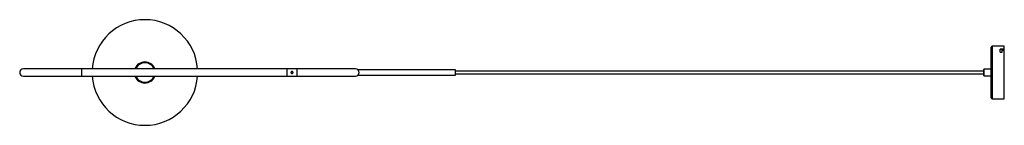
# Paper-space layout '_Posterior' of a CAD drawing. Header units: millimetres. Extents: x -405 to 1458, y -100 to 100.
import ezdxf

# ---------------------------------------------------------------- set-up
doc = ezdxf.new("R2010")
doc.units = ezdxf.units.MM

psp = doc.layouts.new('_Posterior')

# ---------------------------------------------------------------- linework, layer by layer
at = {"color": 7, "linetype": 'Continuous', "lineweight": 25}
for p, q in [((1433.5, -48), (1433.5, 48)), ((1458.5, 50), (1435.5, 50)), ((1450.5, 38.7), (1450.5, 44.2)), ((1458.5, 44.2), (1450.5, 44.2)), ((1458.5, 43.4), (1450.5, 43.4)), ((1450.5, 38.7), (1454.5, 38.7)), ((1454.5, 38.7), (1454.5, 42.2)), ((1454.5, 42.2), (1458.5, 42.2)), ((1458.5, -50), (1458.5, 50)), ((230, 7), (-398.5, 7)), ((100, 7), (100, -7)), ((419.5, 5), (234.9, 5)), ((419.5, -5), (419.5, 5)), ((1419.5, 2.5), (419.5, 2.5)), ((1419.5, -5.5), (1419.5, 5.5)), ((1433.5, 6), (1420, 6)), ((-398.5, -7), (230, -7)), ((234.9, -5), (419.5, -5)), ((419.5, -2.5), (1419.5, -2.5)), ((1420, -6), (1433.5, -6)), ((1435.5, -50), (1458.5, -50))]:
    psp.add_line(p, q, dxfattribs=at)
at = {"color": 8, "linetype": 'Continuous', "lineweight": 25}
for p, q in [((1435.5, 50), (1435.5, -50)), ((-288.5, 7), (-288.5, -7)), ((120, -7), (120, 7)), ((1420, 6), (1420, -6))]:
    psp.add_line(p, q, dxfattribs=at)
at = {"color": 7, "linetype": 'Continuous', "lineweight": 25}
for centre, radius, start, end in [((-168.5, 0), 100, 4.014, 175.986), ((1435.5, 48), 2, 90, 180), ((-168.5, 0), 20, 20.4873, 159.5127), ((-398.5, 0), 7, 90, 270), ((230, 0), 7, 45.3143, 90), ((1420, 5.5), 0.5, 90, 180), ((-168.5, 0), 100, 184.014, 355.986), ((-168.5, 0), 20, 200.4873, 339.5127), ((230, 0), 7, 270, 314.6581), ((1420, -5.5), 0.5, 180, 270), ((1435.5, -48), 2, 180, 270)]:
    psp.add_arc(centre, radius, start, end, dxfattribs=at)
at = {"color": 8, "linetype": 'Continuous', "lineweight": 25}
for start, end in [(22.394, 157.606), (202.394, 337.606)]:
    psp.add_arc((-168.5, 0), 18.4, start, end, dxfattribs=at)
at = {"color": 7, "linetype": 'Continuous', "lineweight": 25}
for points, knots in [([(108, 0), (108, 0.1), (108, 0.3), (108.1, 0.5), (108.1, 0.6), (108.2, 0.9), (108.3, 1), (108.4, 1.2), (108.5, 1.3), (108.8, 1.6), (109, 1.7), (109.4, 1.9), (109.5, 1.9), (109.7, 2), (109.9, 2), (110.1, 2), (110.3, 2), (110.5, 1.9), (110.6, 1.9), (111, 1.7), (111.2, 1.6), (111.5, 1.3), (111.6, 1.2), (111.7, 1), (111.8, 0.9), (111.9, 0.6), (111.9, 0.5), (112, 0.3), (112, 0.1), (112, -0.3), (111.9, -0.5), (111.8, -0.9), (111.7, -1), (111.6, -1.2), (111.5, -1.3), (111.3, -1.5), (111.2, -1.6), (111, -1.7), (110.9, -1.8), (110.6, -1.9), (110.5, -1.9), (110.3, -2), (110.1, -2), (109.9, -2), (109.7, -2), (109.5, -1.9), (109.4, -1.9), (109, -1.7), (108.8, -1.6), (108.5, -1.3), (108.4, -1.2), (108.3, -1), (108.2, -0.9), (108.1, -0.6), (108.1, -0.5), (108, -0.3), (108, -0.1), (108, 0)], [0, 0, 0, 0, 0.03125, 0.03125, 0.0625, 0.0625, 0.09375, 0.09375, 0.125, 0.125, 0.1875, 0.1875, 0.21875, 0.21875, 0.25, 0.25, 0.28125, 0.28125, 0.3125, 0.3125, 0.375, 0.375, 0.40625, 0.40625, 0.4375, 0.4375, 0.46875, 0.46875, 0.5, 0.5, 0.5625, 0.5625, 0.59375, 0.59375, 0.625, 0.625, 0.65625, 0.65625, 0.6875, 0.6875, 0.71875, 0.71875, 0.75, 0.75, 0.78125, 0.78125, 0.8125, 0.8125, 0.875, 0.875, 0.90625, 0.90625, 0.9375, 0.9375, 0.96875, 0.96875, 1, 1, 1, 1]), ([(234.9, -5), (234.9, -5), (235, -4.9), (235.5, -4.4), (236.1, -3.4), (236.7, -2.1), (236.9, -0.5), (236.9, 1), (236.6, 2.3), (236, 3.6), (235.4, 4.4), (235, 4.9), (234.9, 5), (234.9, 5)], [0, 0, 0, 0, 0.085531, 0.170446, 0.26879, 0.386364, 0.475286, 0.564394, 0.649887, 0.742807, 0.851164, 0.941134, 1, 1, 1, 1])]:
    psp.add_open_spline(points, degree=3, knots=knots, dxfattribs=at)

doc.saveas('drawing.dxf')
